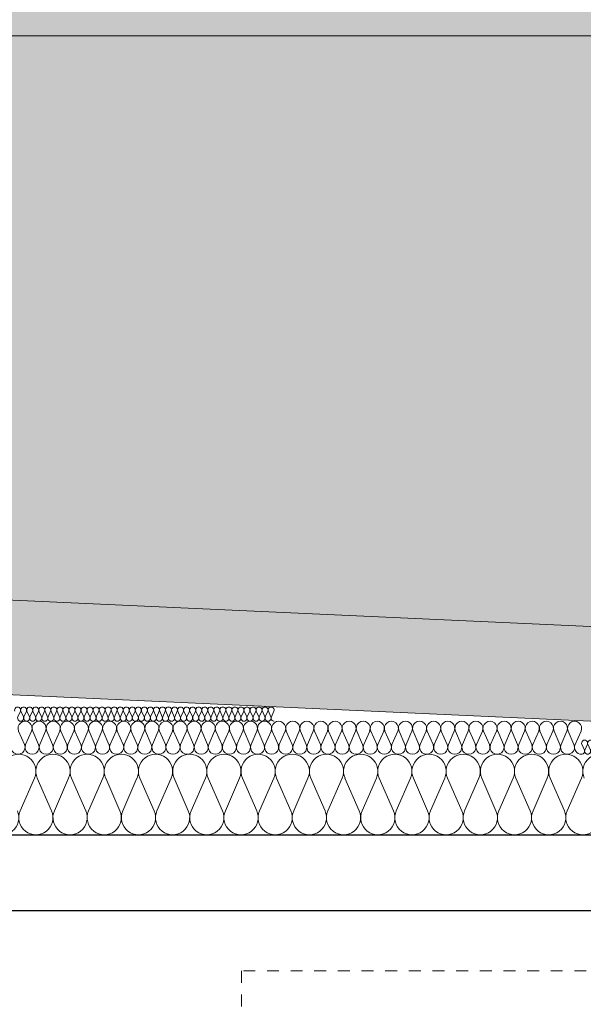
# Model space of a CAD drawing. Extents: x -547885 to -186295, y -25370 to 156194.
# Tile 71 of 256: x -509947 to -508756, y -8328 to -6247. Entities that reach past the tile are written whole.
import ezdxf

# ---------------------------------------------------------------- set-up
doc = ezdxf.new("R2010")
doc.units = 0
doc.header["$MEASUREMENT"] = 0
doc.linetypes.add('Hidden Line', pattern=[50, 25, -25])
for name, color, linetype, lineweight in [('Arch dachowki_Nr_Pióra__21', 7, 'Continuous', 9), ('Arch opisy_Nr_Pióra__21', 7, 'Continuous', 9), ('Arch stropy_Nr_Pióra__1', 7, 'Continuous', 25), ('INWENT DACH_Nr_Pióra__21', 7, 'Continuous', 9), ('INWENT KONST. DREWNIANA_Nr_Pióra__21', 7, 'Continuous', 9), ('INWENT WYMIARY_Nr_Pióra__21', 7, 'Continuous', 9), ('INWENT WYMIARY_Nr_Pióra__5', 7, 'Continuous', 13)]:
    doc.layers.add(name, color=color, linetype=linetype, lineweight=lineweight)
for name, color, linetype in [('Arch opisy', 7, 'Continuous'), ('Inwent Izolacje', 7, 'Continuous'), ('INWENT WYMIARY', 7, 'Continuous')]:
    doc.layers.add(name, color=color, linetype=linetype)
for name, color, linetype, lineweight, true_color in [('arch wypelnienia_Nr_Pióra__119', 7, 'Continuous', 13, 0xd9d1d0), ('arch wypelnienia_Nr_Pióra__2', 7, 'Continuous', 13, 0x7f7f7f), ('Inwent Izolacje_Nr_Pióra__2', 7, 'Continuous', 13, 0x7f7f7f)]:
    doc.layers.add(name, color=color, linetype=linetype, lineweight=lineweight, true_color=true_color)
doc.styles.add('GENERATED_STYLE_2', font='txt')
doc.dimstyles.new('GENERATED_STYLE__11', dxfattribs={"dimtxt": 160.000002, "dimasz": 110.144928, "dimexe": 0.18, "dimexo": 40, "dimgap": 0.09, "dimtad": 1, "dimtih": 1, "dimtoh": 1, "dimdec": 0, "dimzin": 0, "dimdsep": 46, "dimtxsty": 'GENERATED_STYLE_2', "dimblk": 'ARROWHEAD_5', "dimblk1": 'ARROWHEAD_5', "dimblk2": 'ARROWHEAD_5', "dimcen": 0.09, "dimclrd": 7, "dimclre": 7, "dimclrt": 7, "dimazin": 0, "dimtfac": 1, "dimtdec": 4, "dimtmove": 0, "dimatfit": 3, "dimfxl": 0, "dimtolj": 1, "dimtzin": 0, "dimarcsym": 0})

# ---------------------------------------------------------------- blocks, each defined once
blk = doc.blocks.new('Izolacja cieplna 14_254', base_point=(-507889.6, -7969.6))
at = {"layer": 'Inwent Izolacje_Nr_Pióra__2', "linetype": 'Continuous'}
for p, q in [((-509916.3, -7850.2), (-509946.4, -7918.9)), ((-509880.2, -7918.9), (-509910.2, -7850.2)), ((-509844, -7850.2), (-509874.1, -7918.9)), ((-509807.9, -7918.9), (-509838, -7850.2)), ((-509771.8, -7850.2), (-509801.8, -7918.9)), ((-509735.6, -7918.9), (-509765.7, -7850.2)), ((-509699.5, -7850.2), (-509729.5, -7918.9)), ((-509663.3, -7918.9), (-509693.4, -7850.2)), ((-509627.2, -7850.2), (-509657.3, -7918.9)), ((-509591.1, -7918.9), (-509621.1, -7850.2)), ((-509554.9, -7850.2), (-509585, -7918.9)), ((-509518.8, -7918.9), (-509548.9, -7850.2)), ((-509482.6, -7850.2), (-509512.7, -7918.9)), ((-509446.5, -7918.9), (-509476.6, -7850.2)), ((-509410.4, -7850.2), (-509440.4, -7918.9)), ((-509374.2, -7918.9), (-509404.3, -7850.2)), ((-509338.1, -7850.2), (-509368.2, -7918.9)), ((-509302, -7918.9), (-509332, -7850.2)), ((-509265.8, -7850.2), (-509295.9, -7918.9)), ((-509229.7, -7918.9), (-509259.8, -7850.2)), ((-509193.5, -7850.2), (-509223.6, -7918.9)), ((-509157.4, -7918.9), (-509187.5, -7850.2)), ((-509121.3, -7850.2), (-509151.3, -7918.9)), ((-509085.1, -7918.9), (-509115.2, -7850.2)), ((-509049, -7850.2), (-509079.1, -7918.9)), ((-509012.9, -7918.9), (-509042.9, -7850.2)), ((-508976.7, -7850.2), (-509006.8, -7918.9)), ((-508940.6, -7918.9), (-508970.6, -7850.2)), ((-508904.4, -7850.2), (-508934.5, -7918.9)), ((-508868.3, -7918.9), (-508898.4, -7850.2)), ((-508832.2, -7850.2), (-508862.2, -7918.9)), ((-508796, -7918.9), (-508826.1, -7850.2)), ((-508759.9, -7850.2), (-508790, -7918.9))]:
    blk.add_line(p, q, dxfattribs=at)
for centre, start_param, end_param in [((-509949.4, -7835.7), 1.158003, 5.125183), ((-509877.1, -7835.7), 1.158003, 5.125183), ((-509804.9, -7835.7), 1.158003, 5.125183), ((-509732.6, -7835.7), 1.158003, 5.125183), ((-509660.3, -7835.7), 1.158003, 5.125183), ((-509588, -7835.7), 1.158003, 5.125183), ((-509515.8, -7835.7), 1.158003, 5.125183), ((-509443.5, -7835.7), 1.158003, 5.125183), ((-509371.2, -7835.7), 1.158003, 5.125183), ((-509298.9, -7835.7), 1.158003, 5.125183), ((-509226.6, -7835.7), 1.158003, 5.125183), ((-509154.4, -7835.7), 1.158003, 5.125183), ((-509082.1, -7835.7), 1.158003, 5.125183), ((-509009.8, -7835.7), 1.158003, 5.125183), ((-508937.5, -7835.7), 1.158003, 5.125183), ((-508865.3, -7835.7), 1.158003, 5.125183), ((-508793, -7835.7), 1.158003, 5.125183), ((-508720.7, -7835.7), 1.158003, 5.125183), ((-509985.5, -7933.4), 4.299595, 8.266774), ((-509913.3, -7933.4), 4.299595, 8.266774), ((-509841, -7933.4), 4.299595, 8.266774), ((-509768.7, -7933.4), 4.299595, 8.266774), ((-509696.4, -7933.4), 4.299595, 8.266774), ((-509624.2, -7933.4), 4.299595, 8.266774), ((-509551.9, -7933.4), 4.299595, 8.266774), ((-509479.6, -7933.4), 4.299595, 8.266774), ((-509407.3, -7933.4), 4.299595, 8.266774), ((-509335.1, -7933.4), 4.299595, 8.266774), ((-509262.8, -7933.4), 4.299595, 8.266774), ((-509190.5, -7933.4), 4.299595, 8.266774), ((-509118.2, -7933.4), 4.299595, 8.266774), ((-509046, -7933.4), 4.299595, 8.266774), ((-508973.7, -7933.4), 4.299595, 8.266774), ((-508901.4, -7933.4), 4.299595, 8.266774), ((-508829.1, -7933.4), 4.299595, 8.266774), ((-508756.9, -7933.4), 4.299595, 8.266774)]:
    blk.add_ellipse(centre, major_axis=(0, -36.2), ratio=0.999515, start_param=start_param, end_param=end_param, dxfattribs=at)
blk = doc.blocks.new('Izolacja cieplna 14_255', base_point=(-508759.6, -7799.6))
at = {"layer": 'Inwent Izolacje_Nr_Pióra__2', "linetype": 'Continuous'}
for p, q in [((-509937.4, -7778.7), (-509949.8, -7750.4)), ((-509922.5, -7750.4), (-509934.9, -7778.7)), ((-509907.6, -7778.7), (-509920, -7750.4)), ((-509892.7, -7750.4), (-509905.1, -7778.7)), ((-509877.8, -7778.7), (-509890.2, -7750.4)), ((-509862.9, -7750.4), (-509875.3, -7778.7)), ((-509848, -7778.7), (-509860.4, -7750.4)), ((-509833.1, -7750.4), (-509845.5, -7778.7)), ((-509818.3, -7778.7), (-509830.6, -7750.4)), ((-509803.4, -7750.4), (-509815.7, -7778.7)), ((-509788.5, -7778.7), (-509800.9, -7750.4)), ((-509773.6, -7750.4), (-509786, -7778.7)), ((-509758.7, -7778.7), (-509771.1, -7750.4)), ((-509743.8, -7750.4), (-509756.2, -7778.7)), ((-509728.9, -7778.7), (-509741.3, -7750.4)), ((-509714, -7750.4), (-509726.4, -7778.7)), ((-509699.1, -7778.7), (-509711.5, -7750.4)), ((-509684.2, -7750.4), (-509696.6, -7778.7)), ((-509669.3, -7778.7), (-509681.7, -7750.4)), ((-509654.4, -7750.4), (-509666.8, -7778.7)), ((-509639.5, -7778.7), (-509651.9, -7750.4)), ((-509624.6, -7750.4), (-509637, -7778.7)), ((-509609.7, -7778.7), (-509622.1, -7750.4)), ((-509594.8, -7750.4), (-509607.2, -7778.7)), ((-509580, -7778.7), (-509592.3, -7750.4)), ((-509565.1, -7750.4), (-509577.5, -7778.7)), ((-509550.2, -7778.7), (-509562.6, -7750.4)), ((-509535.3, -7750.4), (-509547.7, -7778.7)), ((-509520.4, -7778.7), (-509532.8, -7750.4)), ((-509505.5, -7750.4), (-509517.9, -7778.7)), ((-509490.6, -7778.7), (-509503, -7750.4)), ((-509475.7, -7750.4), (-509488.1, -7778.7)), ((-509460.8, -7778.7), (-509473.2, -7750.4)), ((-509445.9, -7750.4), (-509458.3, -7778.7)), ((-509431, -7778.7), (-509443.4, -7750.4)), ((-509416.1, -7750.4), (-509428.5, -7778.7)), ((-509401.2, -7778.7), (-509413.6, -7750.4)), ((-509386.3, -7750.4), (-509398.7, -7778.7)), ((-509371.4, -7778.7), (-509383.8, -7750.4)), ((-509356.5, -7750.4), (-509368.9, -7778.7)), ((-509341.7, -7778.7), (-509354, -7750.4)), ((-509326.8, -7750.4), (-509339.2, -7778.7)), ((-509311.9, -7778.7), (-509324.3, -7750.4)), ((-509297, -7750.4), (-509309.4, -7778.7)), ((-509282.1, -7778.7), (-509294.5, -7750.4)), ((-509267.2, -7750.4), (-509279.6, -7778.7)), ((-509252.3, -7778.7), (-509264.7, -7750.4)), ((-509237.4, -7750.4), (-509249.8, -7778.7)), ((-509222.5, -7778.7), (-509234.9, -7750.4)), ((-509207.6, -7750.4), (-509220, -7778.7)), ((-509192.7, -7778.7), (-509205.1, -7750.4)), ((-509177.8, -7750.4), (-509190.2, -7778.7)), ((-509162.9, -7778.7), (-509175.3, -7750.4)), ((-509148, -7750.4), (-509160.4, -7778.7)), ((-509133.1, -7778.7), (-509145.5, -7750.4)), ((-509118.3, -7750.4), (-509130.6, -7778.7)), ((-509103.4, -7778.7), (-509115.7, -7750.4)), ((-509088.5, -7750.4), (-509100.9, -7778.7)), ((-509073.6, -7778.7), (-509086, -7750.4)), ((-509058.7, -7750.4), (-509071.1, -7778.7)), ((-509043.8, -7778.7), (-509056.2, -7750.4)), ((-509028.9, -7750.4), (-509041.3, -7778.7)), ((-509014, -7778.7), (-509026.4, -7750.4)), ((-508999.1, -7750.4), (-509011.5, -7778.7)), ((-508984.2, -7778.7), (-508996.6, -7750.4)), ((-508969.3, -7750.4), (-508981.7, -7778.7)), ((-508954.4, -7778.7), (-508966.8, -7750.4)), ((-508939.5, -7750.4), (-508951.9, -7778.7)), ((-508924.6, -7778.7), (-508937, -7750.4)), ((-508909.7, -7750.4), (-508922.1, -7778.7)), ((-508894.8, -7778.7), (-508907.2, -7750.4)), ((-508880, -7750.4), (-508892.3, -7778.7)), ((-508865.1, -7778.7), (-508877.5, -7750.4)), ((-508850.2, -7750.4), (-508862.6, -7778.7)), ((-508835.3, -7778.7), (-508847.7, -7750.4)), ((-508820.4, -7750.4), (-508832.8, -7778.7)), ((-508805.5, -7778.7), (-508817.9, -7750.4)), ((-508790.6, -7750.4), (-508803, -7778.7)), ((-508775.7, -7778.7), (-508788.1, -7750.4)), ((-508760.8, -7750.4), (-508773.2, -7778.7))]:
    blk.add_line(p, q, dxfattribs=at)
for centre, start_param, end_param in [((-509936.1, -7744.5), 2.728799, 6.695979), ((-509906.4, -7744.5), 2.728799, 6.695979), ((-509876.6, -7744.5), 2.728799, 6.695979), ((-509846.8, -7744.5), 2.728799, 6.695979), ((-509817, -7744.5), 2.728799, 6.695979), ((-509787.2, -7744.5), 2.728799, 6.695979), ((-509757.4, -7744.5), 2.728799, 6.695979), ((-509727.6, -7744.5), 2.728799, 6.695979), ((-509697.9, -7744.5), 2.728799, 6.695979), ((-509668.1, -7744.5), 2.728799, 6.695979), ((-509638.3, -7744.5), 2.728799, 6.695979), ((-509608.5, -7744.5), 2.728799, 6.695979), ((-509578.7, -7744.5), 2.728799, 6.695979), ((-509548.9, -7744.5), 2.728799, 6.695979), ((-509519.1, -7744.5), 2.728799, 6.695979), ((-509489.3, -7744.5), 2.728799, 6.695979), ((-509459.6, -7744.5), 2.728799, 6.695979), ((-509429.8, -7744.5), 2.728799, 6.695979), ((-509400, -7744.5), 2.728799, 6.695979), ((-509370.2, -7744.5), 2.728799, 6.695979), ((-509340.4, -7744.5), 2.728799, 6.695979), ((-509310.6, -7744.5), 2.728799, 6.695979), ((-509280.8, -7744.5), 2.728799, 6.695979), ((-509251, -7744.5), 2.728799, 6.695979), ((-509221.3, -7744.5), 2.728799, 6.695979), ((-509191.5, -7744.5), 2.728799, 6.695979), ((-509161.7, -7744.5), 2.728799, 6.695979), ((-509131.9, -7744.5), 2.728799, 6.695979), ((-509102.1, -7744.5), 2.728799, 6.695979), ((-509072.3, -7744.5), 2.728799, 6.695979), ((-509042.5, -7744.5), 2.728799, 6.695979), ((-509012.7, -7744.5), 2.728799, 6.695979), ((-508983, -7744.5), 2.728799, 6.695979), ((-508953.2, -7744.5), 2.728799, 6.695979), ((-508923.4, -7744.5), 2.728799, 6.695979), ((-508893.6, -7744.5), 2.728799, 6.695979), ((-508863.8, -7744.5), 2.728799, 6.695979), ((-508834, -7744.5), 2.728799, 6.695979), ((-508804.2, -7744.5), 2.728799, 6.695979), ((-508774.4, -7744.5), 2.728799, 6.695979), ((-509951, -7784.7), 5.870392, 9.837571), ((-509921.3, -7784.7), 5.870392, 9.837571), ((-509891.5, -7784.7), 5.870392, 9.837571), ((-509861.7, -7784.7), 5.870392, 9.837571), ((-509831.9, -7784.7), 5.870392, 9.837571), ((-509802.1, -7784.7), 5.870392, 9.837571), ((-509772.3, -7784.7), 5.870392, 9.837571), ((-509742.5, -7784.7), 5.870392, 9.837571), ((-509712.7, -7784.7), 5.870392, 9.837571), ((-509683, -7784.7), 5.870392, 9.837571), ((-509653.2, -7784.7), 5.870392, 9.837571), ((-509623.4, -7784.7), 5.870392, 9.837571), ((-509593.6, -7784.7), 5.870392, 9.837571), ((-509563.8, -7784.7), 5.870392, 9.837571), ((-509534, -7784.7), 5.870392, 9.837571), ((-509504.2, -7784.7), 5.870392, 9.837571), ((-509474.4, -7784.7), 5.870392, 9.837571), ((-509444.7, -7784.7), 5.870392, 9.837571), ((-509414.9, -7784.7), 5.870392, 9.837571), ((-509385.1, -7784.7), 5.870392, 9.837571), ((-509355.3, -7784.7), 5.870392, 9.837571), ((-509325.5, -7784.7), 5.870392, 9.837571), ((-509295.7, -7784.7), 5.870392, 9.837571), ((-509265.9, -7784.7), 5.870392, 9.837571), ((-509236.1, -7784.7), 5.870392, 9.837571), ((-509206.4, -7784.7), 5.870392, 9.837571), ((-509176.6, -7784.7), 5.870392, 9.837571), ((-509146.8, -7784.7), 5.870392, 9.837571), ((-509117, -7784.7), 5.870392, 9.837571), ((-509087.2, -7784.7), 5.870392, 9.837571), ((-509057.4, -7784.7), 5.870392, 9.837571), ((-509027.6, -7784.7), 5.870392, 9.837571), ((-508997.9, -7784.7), 5.870392, 9.837571), ((-508968.1, -7784.7), 5.870392, 9.837571), ((-508938.3, -7784.7), 5.870392, 9.837571), ((-508908.5, -7784.7), 5.870392, 9.837571), ((-508878.7, -7784.7), 5.870392, 9.837571), ((-508848.9, -7784.7), 5.870392, 9.837571), ((-508819.1, -7784.7), 5.870392, 9.837571), ((-508789.3, -7784.7), 5.870392, 9.837571), ((-508759.6, -7784.7), 5.870392, 7.853982)]:
    blk.add_ellipse(centre, major_axis=(-14.9, 0), ratio=0.999587, start_param=start_param, end_param=end_param, dxfattribs=at)
blk = doc.blocks.new('Izolacja cieplna 14_256', base_point=(-509409.6, -7729.6))
at = {"layer": 'Inwent Izolacje_Nr_Pióra__2', "linetype": 'Continuous'}
for p, q in [((-509946, -7708.5), (-509951.3, -7720.6)), ((-509939.6, -7720.6), (-509945, -7708.5)), ((-509933.3, -7708.5), (-509938.6, -7720.6)), ((-509926.9, -7720.6), (-509932.2, -7708.5)), ((-509920.5, -7708.5), (-509925.8, -7720.6)), ((-509914.1, -7720.6), (-509919.4, -7708.5)), ((-509907.7, -7708.5), (-509913.1, -7720.6)), ((-509901.4, -7720.6), (-509906.7, -7708.5)), ((-509895, -7708.5), (-509900.3, -7720.6)), ((-509888.6, -7720.6), (-509893.9, -7708.5)), ((-509882.2, -7708.5), (-509887.5, -7720.6)), ((-509875.8, -7720.6), (-509881.2, -7708.5)), ((-509869.5, -7708.5), (-509874.8, -7720.6)), ((-509863.1, -7720.6), (-509868.4, -7708.5)), ((-509856.7, -7708.5), (-509862, -7720.6)), ((-509850.3, -7720.6), (-509855.6, -7708.5)), ((-509843.9, -7708.5), (-509849.3, -7720.6)), ((-509837.6, -7720.6), (-509842.9, -7708.5)), ((-509831.2, -7708.5), (-509836.5, -7720.6)), ((-509824.8, -7720.6), (-509830.1, -7708.5)), ((-509818.4, -7708.5), (-509823.7, -7720.6)), ((-509812, -7720.6), (-509817.4, -7708.5)), ((-509805.7, -7708.5), (-509811, -7720.6)), ((-509799.3, -7720.6), (-509804.6, -7708.5)), ((-509792.9, -7708.5), (-509798.2, -7720.6)), ((-509786.5, -7720.6), (-509791.8, -7708.5)), ((-509780.1, -7708.5), (-509785.5, -7720.6)), ((-509773.8, -7720.6), (-509779.1, -7708.5)), ((-509767.4, -7708.5), (-509772.7, -7720.6)), ((-509761, -7720.6), (-509766.3, -7708.5)), ((-509754.6, -7708.5), (-509759.9, -7720.6)), ((-509748.2, -7720.6), (-509753.5, -7708.5)), ((-509741.9, -7708.5), (-509747.2, -7720.6)), ((-509735.5, -7720.6), (-509740.8, -7708.5)), ((-509729.1, -7708.5), (-509734.4, -7720.6)), ((-509722.7, -7720.6), (-509728, -7708.5)), ((-509716.3, -7708.5), (-509721.6, -7720.6)), ((-509710, -7720.6), (-509715.3, -7708.5)), ((-509703.6, -7708.5), (-509708.9, -7720.6)), ((-509697.2, -7720.6), (-509702.5, -7708.5)), ((-509690.8, -7708.5), (-509696.1, -7720.6)), ((-509684.4, -7720.6), (-509689.7, -7708.5)), ((-509678.1, -7708.5), (-509683.4, -7720.6)), ((-509671.7, -7720.6), (-509677, -7708.5)), ((-509665.3, -7708.5), (-509670.6, -7720.6)), ((-509658.9, -7720.6), (-509664.2, -7708.5)), ((-509652.5, -7708.5), (-509657.8, -7720.6)), ((-509646.2, -7720.6), (-509651.5, -7708.5)), ((-509639.8, -7708.5), (-509645.1, -7720.6)), ((-509633.4, -7720.6), (-509638.7, -7708.5)), ((-509627, -7708.5), (-509632.3, -7720.6)), ((-509620.6, -7720.6), (-509625.9, -7708.5)), ((-509614.3, -7708.5), (-509619.6, -7720.6)), ((-509607.9, -7720.6), (-509613.2, -7708.5)), ((-509601.5, -7708.5), (-509606.8, -7720.6)), ((-509595.1, -7720.6), (-509600.4, -7708.5)), ((-509588.7, -7708.5), (-509594, -7720.6)), ((-509582.4, -7720.6), (-509587.7, -7708.5)), ((-509576, -7708.5), (-509581.3, -7720.6)), ((-509569.6, -7720.6), (-509574.9, -7708.5)), ((-509563.2, -7708.5), (-509568.5, -7720.6)), ((-509556.8, -7720.6), (-509562.1, -7708.5)), ((-509550.5, -7708.5), (-509555.8, -7720.6)), ((-509544.1, -7720.6), (-509549.4, -7708.5)), ((-509537.7, -7708.5), (-509543, -7720.6)), ((-509531.3, -7720.6), (-509536.6, -7708.5)), ((-509524.9, -7708.5), (-509530.2, -7720.6)), ((-509518.6, -7720.6), (-509523.9, -7708.5)), ((-509512.2, -7708.5), (-509517.5, -7720.6)), ((-509505.8, -7720.6), (-509511.1, -7708.5)), ((-509499.4, -7708.5), (-509504.7, -7720.6)), ((-509493, -7720.6), (-509498.3, -7708.5)), ((-509486.7, -7708.5), (-509492, -7720.6)), ((-509480.3, -7720.6), (-509485.6, -7708.5)), ((-509473.9, -7708.5), (-509479.2, -7720.6)), ((-509467.5, -7720.6), (-509472.8, -7708.5)), ((-509461.1, -7708.5), (-509466.4, -7720.6)), ((-509454.8, -7720.6), (-509460.1, -7708.5)), ((-509448.4, -7708.5), (-509453.7, -7720.6)), ((-509442, -7720.6), (-509447.3, -7708.5)), ((-509435.6, -7708.5), (-509440.9, -7720.6)), ((-509429.2, -7720.6), (-509434.5, -7708.5)), ((-509422.9, -7708.5), (-509428.2, -7720.6)), ((-509416.5, -7720.6), (-509421.8, -7708.5)), ((-509410.1, -7708.5), (-509415.4, -7720.6))]:
    blk.add_line(p, q, dxfattribs=at)
for centre, start_param, end_param in [((-509951.9, -7706), 1.158003, 5.125183), ((-509939.1, -7706), 1.158003, 5.125183), ((-509926.4, -7706), 1.158003, 5.125183), ((-509913.6, -7706), 1.158003, 5.125183), ((-509900.8, -7706), 1.158003, 5.125183), ((-509888.1, -7706), 1.158003, 5.125183), ((-509875.3, -7706), 1.158003, 5.125183), ((-509862.5, -7706), 1.158003, 5.125183), ((-509849.8, -7706), 1.158003, 5.125183), ((-509837, -7706), 1.158003, 5.125183), ((-509824.3, -7706), 1.158003, 5.125183), ((-509811.5, -7706), 1.158003, 5.125183), ((-509798.7, -7706), 1.158003, 5.125183), ((-509786, -7706), 1.158003, 5.125183), ((-509773.2, -7706), 1.158003, 5.125183), ((-509760.5, -7706), 1.158003, 5.125183), ((-509747.7, -7706), 1.158003, 5.125183), ((-509734.9, -7706), 1.158003, 5.125183), ((-509722.2, -7706), 1.158003, 5.125183), ((-509709.4, -7706), 1.158003, 5.125183), ((-509696.7, -7706), 1.158003, 5.125183), ((-509683.9, -7706), 1.158003, 5.125183), ((-509671.1, -7706), 1.158003, 5.125183), ((-509658.4, -7706), 1.158003, 5.125183), ((-509645.6, -7706), 1.158003, 5.125183), ((-509632.9, -7706), 1.158003, 5.125183), ((-509620.1, -7706), 1.158003, 5.125183), ((-509607.3, -7706), 1.158003, 5.125183), ((-509594.6, -7706), 1.158003, 5.125183), ((-509581.8, -7706), 1.158003, 5.125183), ((-509569.1, -7706), 1.158003, 5.125183), ((-509556.3, -7706), 1.158003, 5.125183), ((-509543.5, -7706), 1.158003, 5.125183), ((-509530.8, -7706), 1.158003, 5.125183), ((-509518, -7706), 1.158003, 5.125183), ((-509505.3, -7706), 1.158003, 5.125183), ((-509492.5, -7706), 1.158003, 5.125183), ((-509479.7, -7706), 1.158003, 5.125183), ((-509467, -7706), 1.158003, 5.125183), ((-509454.2, -7706), 1.158003, 5.125183), ((-509441.5, -7706), 1.158003, 5.125183), ((-509428.7, -7706), 1.158003, 5.125183), ((-509415.9, -7706), 1.158003, 5.125183), ((-509945.5, -7723.2), 4.299595, 8.266774), ((-509932.7, -7723.2), 4.299595, 8.266774), ((-509920, -7723.2), 4.299595, 8.266774), ((-509907.2, -7723.2), 4.299595, 8.266774), ((-509894.4, -7723.2), 4.299595, 8.266774), ((-509881.7, -7723.2), 4.299595, 8.266774), ((-509868.9, -7723.2), 4.299595, 8.266774), ((-509856.2, -7723.2), 4.299595, 8.266774), ((-509843.4, -7723.2), 4.299595, 8.266774), ((-509830.6, -7723.2), 4.299595, 8.266774), ((-509817.9, -7723.2), 4.299595, 8.266774), ((-509805.1, -7723.2), 4.299595, 8.266774), ((-509792.4, -7723.2), 4.299595, 8.266774), ((-509779.6, -7723.2), 4.299595, 8.266774), ((-509766.8, -7723.2), 4.299595, 8.266774), ((-509754.1, -7723.2), 4.299595, 8.266774), ((-509741.3, -7723.2), 4.299595, 8.266774), ((-509728.6, -7723.2), 4.299595, 8.266774), ((-509715.8, -7723.2), 4.299595, 8.266774), ((-509703, -7723.2), 4.299595, 8.266774), ((-509690.3, -7723.2), 4.299595, 8.266774), ((-509677.5, -7723.2), 4.299595, 8.266774), ((-509664.8, -7723.2), 4.299595, 8.266774), ((-509652, -7723.2), 4.299595, 8.266774), ((-509639.2, -7723.2), 4.299595, 8.266774), ((-509626.5, -7723.2), 4.299595, 8.266774), ((-509613.7, -7723.2), 4.299595, 8.266774), ((-509601, -7723.2), 4.299595, 8.266774), ((-509588.2, -7723.2), 4.299595, 8.266774), ((-509575.4, -7723.2), 4.299595, 8.266774), ((-509562.7, -7723.2), 4.299595, 8.266774), ((-509549.9, -7723.2), 4.299595, 8.266774), ((-509537.2, -7723.2), 4.299595, 8.266774), ((-509524.4, -7723.2), 4.299595, 8.266774), ((-509511.6, -7723.2), 4.299595, 8.266774), ((-509498.9, -7723.2), 4.299595, 8.266774), ((-509486.1, -7723.2), 4.299595, 8.266774), ((-509473.4, -7723.2), 4.299595, 8.266774), ((-509460.6, -7723.2), 4.299595, 8.266774), ((-509447.8, -7723.2), 4.299595, 8.266774), ((-509435.1, -7723.2), 4.299595, 8.266774), ((-509422.3, -7723.2), 4.299595, 8.266774), ((-509409.6, -7723.2), 4.299596, 6.283185)]:
    blk.add_ellipse(centre, major_axis=(0, -6.38), ratio=0.999979, start_param=start_param, end_param=end_param, dxfattribs=at)
blk = doc.blocks.new('Izolacja cieplna 14_264', base_point=(-507889.6, -7799.6))
at = {"layer": 'Inwent Izolacje_Nr_Pióra__2', "linetype": 'Continuous'}
for p, q in [((-508753.7, -7790.6), (-508759, -7778.5)), ((-508747.3, -7778.5), (-508752.6, -7790.6)), ((-508740.9, -7790.6), (-508746.2, -7778.5)), ((-508734.5, -7778.5), (-508739.8, -7790.6)), ((-508728.1, -7790.6), (-508733.4, -7778.5)), ((-508721.7, -7778.5), (-508727, -7790.6)), ((-508715.3, -7790.6), (-508720.6, -7778.5)), ((-508708.9, -7778.5), (-508714.2, -7790.6)), ((-508702.5, -7790.6), (-508707.8, -7778.5)), ((-508696.1, -7778.5), (-508701.4, -7790.6)), ((-508689.7, -7790.6), (-508695, -7778.5)), ((-508683.3, -7778.5), (-508688.6, -7790.6)), ((-508676.9, -7790.6), (-508682.3, -7778.5)), ((-508670.5, -7778.5), (-508675.9, -7790.6)), ((-508664.1, -7790.6), (-508669.5, -7778.5)), ((-508657.7, -7778.5), (-508663.1, -7790.6)), ((-508651.3, -7790.6), (-508656.7, -7778.5)), ((-508644.9, -7778.5), (-508650.3, -7790.6)), ((-508638.5, -7790.6), (-508643.9, -7778.5)), ((-508632.1, -7778.5), (-508637.5, -7790.6)), ((-508625.8, -7790.6), (-508631.1, -7778.5)), ((-508619.4, -7778.5), (-508624.7, -7790.6)), ((-508613, -7790.6), (-508618.3, -7778.5)), ((-508606.6, -7778.5), (-508611.9, -7790.6)), ((-508600.2, -7790.6), (-508605.5, -7778.5)), ((-508593.8, -7778.5), (-508599.1, -7790.6)), ((-508587.4, -7790.6), (-508592.7, -7778.5)), ((-508581, -7778.5), (-508586.3, -7790.6)), ((-508574.6, -7790.6), (-508579.9, -7778.5)), ((-508568.2, -7778.5), (-508573.5, -7790.6)), ((-508561.8, -7790.6), (-508567.1, -7778.5)), ((-508555.4, -7778.5), (-508560.7, -7790.6)), ((-508549, -7790.6), (-508554.3, -7778.5)), ((-508542.6, -7778.5), (-508547.9, -7790.6)), ((-508536.2, -7790.6), (-508541.5, -7778.5)), ((-508529.8, -7778.5), (-508535.1, -7790.6)), ((-508523.4, -7790.6), (-508528.7, -7778.5)), ((-508517, -7778.5), (-508522.3, -7790.6)), ((-508510.6, -7790.6), (-508515.9, -7778.5)), ((-508504.2, -7778.5), (-508509.5, -7790.6)), ((-508497.8, -7790.6), (-508503.1, -7778.5)), ((-508491.4, -7778.5), (-508496.7, -7790.6)), ((-508485, -7790.6), (-508490.3, -7778.5)), ((-508478.6, -7778.5), (-508483.9, -7790.6)), ((-508472.2, -7790.6), (-508477.5, -7778.5)), ((-508465.8, -7778.5), (-508471.1, -7790.6)), ((-508459.4, -7790.6), (-508464.8, -7778.5)), ((-508453, -7778.5), (-508458.4, -7790.6)), ((-508446.6, -7790.6), (-508452, -7778.5)), ((-508440.2, -7778.5), (-508445.6, -7790.6)), ((-508433.8, -7790.6), (-508439.2, -7778.5)), ((-508427.4, -7778.5), (-508432.8, -7790.6)), ((-508421, -7790.6), (-508426.4, -7778.5)), ((-508414.6, -7778.5), (-508420, -7790.6)), ((-508408.3, -7790.6), (-508413.6, -7778.5)), ((-508401.9, -7778.5), (-508407.2, -7790.6)), ((-508395.5, -7790.6), (-508400.8, -7778.5)), ((-508389.1, -7778.5), (-508394.4, -7790.6)), ((-508382.7, -7790.6), (-508388, -7778.5)), ((-508376.3, -7778.5), (-508381.6, -7790.6)), ((-508369.9, -7790.6), (-508375.2, -7778.5)), ((-508363.5, -7778.5), (-508368.8, -7790.6)), ((-508357.1, -7790.6), (-508362.4, -7778.5)), ((-508350.7, -7778.5), (-508356, -7790.6)), ((-508344.3, -7790.6), (-508349.6, -7778.5)), ((-508337.9, -7778.5), (-508343.2, -7790.6)), ((-508331.5, -7790.6), (-508336.8, -7778.5)), ((-508325.1, -7778.5), (-508330.4, -7790.6)), ((-508318.7, -7790.6), (-508324, -7778.5)), ((-508312.3, -7778.5), (-508317.6, -7790.6)), ((-508305.9, -7790.6), (-508311.2, -7778.5)), ((-508299.5, -7778.5), (-508304.8, -7790.6)), ((-508293.1, -7790.6), (-508298.4, -7778.5)), ((-508286.7, -7778.5), (-508292, -7790.6)), ((-508280.3, -7790.6), (-508285.6, -7778.5)), ((-508273.9, -7778.5), (-508279.2, -7790.6)), ((-508267.5, -7790.6), (-508272.8, -7778.5)), ((-508261.1, -7778.5), (-508266.4, -7790.6)), ((-508254.7, -7790.6), (-508260, -7778.5)), ((-508248.3, -7778.5), (-508253.6, -7790.6)), ((-508241.9, -7790.6), (-508247.3, -7778.5)), ((-508235.5, -7778.5), (-508240.9, -7790.6)), ((-508229.1, -7790.6), (-508234.5, -7778.5)), ((-508222.7, -7778.5), (-508228.1, -7790.6)), ((-508216.3, -7790.6), (-508221.7, -7778.5)), ((-508209.9, -7778.5), (-508215.3, -7790.6)), ((-508203.5, -7790.6), (-508208.9, -7778.5)), ((-508197.1, -7778.5), (-508202.5, -7790.6)), ((-508190.8, -7790.6), (-508196.1, -7778.5)), ((-508184.4, -7778.5), (-508189.7, -7790.6)), ((-508178, -7790.6), (-508183.3, -7778.5)), ((-508171.6, -7778.5), (-508176.9, -7790.6)), ((-508165.2, -7790.6), (-508170.5, -7778.5)), ((-508158.8, -7778.5), (-508164.1, -7790.6)), ((-508152.4, -7790.6), (-508157.7, -7778.5)), ((-508146, -7778.5), (-508151.3, -7790.6)), ((-508139.6, -7790.6), (-508144.9, -7778.5)), ((-508133.2, -7778.5), (-508138.5, -7790.6)), ((-508126.8, -7790.6), (-508132.1, -7778.5)), ((-508120.4, -7778.5), (-508125.7, -7790.6)), ((-508114, -7790.6), (-508119.3, -7778.5)), ((-508107.6, -7778.5), (-508112.9, -7790.6)), ((-508101.2, -7790.6), (-508106.5, -7778.5)), ((-508094.8, -7778.5), (-508100.1, -7790.6)), ((-508088.4, -7790.6), (-508093.7, -7778.5)), ((-508082, -7778.5), (-508087.3, -7790.6)), ((-508075.6, -7790.6), (-508080.9, -7778.5)), ((-508069.2, -7778.5), (-508074.5, -7790.6)), ((-508062.8, -7790.6), (-508068.1, -7778.5)), ((-508056.4, -7778.5), (-508061.7, -7790.6)), ((-508050, -7790.6), (-508055.3, -7778.5)), ((-508043.6, -7778.5), (-508048.9, -7790.6)), ((-508037.2, -7790.6), (-508042.5, -7778.5)), ((-508030.8, -7778.5), (-508036.1, -7790.6)), ((-508024.4, -7790.6), (-508029.8, -7778.5)), ((-508018, -7778.5), (-508023.4, -7790.6)), ((-508011.6, -7790.6), (-508017, -7778.5)), ((-508005.2, -7778.5), (-508010.6, -7790.6)), ((-507998.8, -7790.6), (-508004.2, -7778.5)), ((-507992.4, -7778.5), (-507997.8, -7790.6)), ((-507986, -7790.6), (-507991.4, -7778.5)), ((-507979.6, -7778.5), (-507985, -7790.6)), ((-507973.3, -7790.6), (-507978.6, -7778.5)), ((-507966.9, -7778.5), (-507972.2, -7790.6)), ((-507960.5, -7790.6), (-507965.8, -7778.5)), ((-507954.1, -7778.5), (-507959.4, -7790.6)), ((-507947.7, -7790.6), (-507953, -7778.5)), ((-507941.3, -7778.5), (-507946.6, -7790.6)), ((-507934.9, -7790.6), (-507940.2, -7778.5)), ((-507928.5, -7778.5), (-507933.8, -7790.6)), ((-507922.1, -7790.6), (-507927.4, -7778.5)), ((-507915.7, -7778.5), (-507921, -7790.6)), ((-507909.3, -7790.6), (-507914.6, -7778.5)), ((-507902.9, -7778.5), (-507908.2, -7790.6)), ((-507896.5, -7790.6), (-507901.8, -7778.5)), ((-507890.1, -7778.5), (-507895.4, -7790.6))]:
    blk.add_line(p, q, dxfattribs=at)
for centre, start_param, end_param in [((-508753.2, -7776), 2.728799, 6.695979), ((-508740.4, -7776), 2.728799, 6.695979), ((-508727.6, -7776), 2.728799, 6.695979), ((-508714.8, -7776), 2.728799, 6.695979), ((-508702, -7776), 2.728799, 6.695979), ((-508689.2, -7776), 2.728799, 6.695979), ((-508676.4, -7776), 2.728799, 6.695979), ((-508663.6, -7776), 2.728799, 6.695979), ((-508650.8, -7776), 2.728799, 6.695979), ((-508638, -7776), 2.728799, 6.695979), ((-508625.2, -7776), 2.728799, 6.695979), ((-508612.4, -7776), 2.728799, 6.695979), ((-508599.6, -7776), 2.728799, 6.695979), ((-508586.8, -7776), 2.728799, 6.695979), ((-508574, -7776), 2.728799, 6.695979), ((-508561.2, -7776), 2.728799, 6.695979), ((-508548.5, -7776), 2.728799, 6.695979), ((-508535.7, -7776), 2.728799, 6.695979), ((-508522.9, -7776), 2.728799, 6.695979), ((-508510.1, -7776), 2.728799, 6.695979), ((-508497.3, -7776), 2.728799, 6.695979), ((-508484.5, -7776), 2.728799, 6.695979), ((-508471.7, -7776), 2.728799, 6.695979), ((-508458.9, -7776), 2.728799, 6.695979), ((-508446.1, -7776), 2.728799, 6.695979), ((-508433.3, -7776), 2.728799, 6.695979), ((-508420.5, -7776), 2.728799, 6.695979), ((-508407.7, -7776), 2.728799, 6.695979), ((-508394.9, -7776), 2.728799, 6.695979), ((-508382.1, -7776), 2.728799, 6.695979), ((-508369.3, -7776), 2.728799, 6.695979), ((-508356.5, -7776), 2.728799, 6.695979), ((-508343.7, -7776), 2.728799, 6.695979), ((-508331, -7776), 2.728799, 6.695979), ((-508318.2, -7776), 2.728799, 6.695979), ((-508305.4, -7776), 2.728799, 6.695979), ((-508292.6, -7776), 2.728799, 6.695979), ((-508279.8, -7776), 2.728799, 6.695979), ((-508267, -7776), 2.728799, 6.695979), ((-508254.2, -7776), 2.728799, 6.695979), ((-508241.4, -7776), 2.728799, 6.695979), ((-508228.6, -7776), 2.728799, 6.695979), ((-508215.8, -7776), 2.728799, 6.695979), ((-508203, -7776), 2.728799, 6.695979), ((-508190.2, -7776), 2.728799, 6.695979), ((-508177.4, -7776), 2.728799, 6.695979), ((-508164.6, -7776), 2.728799, 6.695979), ((-508151.8, -7776), 2.728799, 6.695979), ((-508139, -7776), 2.728799, 6.695979), ((-508126.2, -7776), 2.728799, 6.695979), ((-508113.5, -7776), 2.728799, 6.695979), ((-508100.7, -7776), 2.728799, 6.695979), ((-508087.9, -7776), 2.728799, 6.695979), ((-508075.1, -7776), 2.728799, 6.695979), ((-508062.3, -7776), 2.728799, 6.695979), ((-508049.5, -7776), 2.728799, 6.695979), ((-508036.7, -7776), 2.728799, 6.695979), ((-508023.9, -7776), 2.728799, 6.695979), ((-508011.1, -7776), 2.728799, 6.695979), ((-507998.3, -7776), 2.728799, 6.695979), ((-507985.5, -7776), 2.728799, 6.695979), ((-507972.7, -7776), 2.728799, 6.695979), ((-507959.9, -7776), 2.728799, 6.695979), ((-507947.1, -7776), 2.728799, 6.695979), ((-507934.3, -7776), 2.728799, 6.695979), ((-507921.5, -7776), 2.728799, 6.695979), ((-507908.7, -7776), 2.728799, 6.695979), ((-507896, -7776), 2.728799, 6.695979), ((-508759.6, -7793.2), 1.570796, 3.554385), ((-508746.8, -7793.2), 5.870392, 9.837571), ((-508734, -7793.2), 5.870392, 9.837571), ((-508721.2, -7793.2), 5.870392, 9.837571), ((-508708.4, -7793.2), 5.870392, 9.837571), ((-508695.6, -7793.2), 5.870392, 9.837571), ((-508682.8, -7793.2), 5.870392, 9.837571), ((-508670, -7793.2), 5.870392, 9.837571), ((-508657.2, -7793.2), 5.870392, 9.837571), ((-508644.4, -7793.2), 5.870392, 9.837571), ((-508631.6, -7793.2), 5.870392, 9.837571), ((-508618.8, -7793.2), 5.870392, 9.837571), ((-508606, -7793.2), 5.870392, 9.837571), ((-508593.2, -7793.2), 5.870392, 9.837571), ((-508580.4, -7793.2), 5.870392, 9.837571), ((-508567.6, -7793.2), 5.870392, 9.837571), ((-508554.8, -7793.2), 5.870392, 9.837571), ((-508542.1, -7793.2), 5.870392, 9.837571), ((-508529.3, -7793.2), 5.870392, 9.837571), ((-508516.5, -7793.2), 5.870392, 9.837571), ((-508503.7, -7793.2), 5.870392, 9.837571), ((-508490.9, -7793.2), 5.870392, 9.837571), ((-508478.1, -7793.2), 5.870392, 9.837571), ((-508465.3, -7793.2), 5.870392, 9.837571), ((-508452.5, -7793.2), 5.870392, 9.837571), ((-508439.7, -7793.2), 5.870392, 9.837571), ((-508426.9, -7793.2), 5.870392, 9.837571), ((-508414.1, -7793.2), 5.870392, 9.837571), ((-508401.3, -7793.2), 5.870392, 9.837571), ((-508388.5, -7793.2), 5.870392, 9.837571), ((-508375.7, -7793.2), 5.870392, 9.837571), ((-508362.9, -7793.2), 5.870392, 9.837571), ((-508350.1, -7793.2), 5.870392, 9.837571), ((-508337.3, -7793.2), 5.870392, 9.837571), ((-508324.6, -7793.2), 5.870392, 9.837571), ((-508311.8, -7793.2), 5.870392, 9.837571), ((-508299, -7793.2), 5.870392, 9.837571), ((-508286.2, -7793.2), 5.870392, 9.837571), ((-508273.4, -7793.2), 5.870392, 9.837571), ((-508260.6, -7793.2), 5.870392, 9.837571), ((-508247.8, -7793.2), 5.870392, 9.837571), ((-508235, -7793.2), 5.870392, 9.837571), ((-508222.2, -7793.2), 5.870392, 9.837571), ((-508209.4, -7793.2), 5.870392, 9.837571), ((-508196.6, -7793.2), 5.870392, 9.837571), ((-508183.8, -7793.2), 5.870392, 9.837571), ((-508171, -7793.2), 5.870392, 9.837571), ((-508158.2, -7793.2), 5.870392, 9.837571), ((-508145.4, -7793.2), 5.870392, 9.837571), ((-508132.6, -7793.2), 5.870392, 9.837571), ((-508119.8, -7793.2), 5.870392, 9.837571), ((-508107.1, -7793.2), 5.870392, 9.837571), ((-508094.3, -7793.2), 5.870392, 9.837571), ((-508081.5, -7793.2), 5.870392, 9.837571), ((-508068.7, -7793.2), 5.870392, 9.837571), ((-508055.9, -7793.2), 5.870392, 9.837571), ((-508043.1, -7793.2), 5.870392, 9.837571), ((-508030.3, -7793.2), 5.870392, 9.837571), ((-508017.5, -7793.2), 5.870392, 9.837571), ((-508004.7, -7793.2), 5.870392, 9.837571), ((-507991.9, -7793.2), 5.870392, 9.837571), ((-507979.1, -7793.2), 5.870392, 9.837571), ((-507966.3, -7793.2), 5.870392, 9.837571), ((-507953.5, -7793.2), 5.870392, 9.837571), ((-507940.7, -7793.2), 5.870392, 9.837571), ((-507927.9, -7793.2), 5.870392, 9.837571), ((-507915.1, -7793.2), 5.870392, 9.837571), ((-507902.3, -7793.2), 5.870392, 9.837571), ((-507889.6, -7793.2), 5.870392, 7.853982)]:
    blk.add_ellipse(centre, major_axis=(-6.4, 0), ratio=0.997387, start_param=start_param, end_param=end_param, dxfattribs=at)
blk = doc.blocks.new('*D903')
at = {"layer": 'INWENT WYMIARY_Nr_Pióra__5', "linetype": 'Continuous'}
for points in [[(-517708.7, -7638.2), (-517675, -7749.1), (-517734.9, -7751.1)], [(-517702, -7969.6), (-517732.8, -7857.8), (-517672.8, -7857.4)]]:
    blk.add_hatch(color=256, dxfattribs=at).paths.add_polyline_path(points, flags=0)
for p, q in [((-517708.7, -7638.2), (-517734.9, -7751.1)), ((-517708.7, -7638.2), (-517675, -7749.1)), ((-517675, -7749.1), (-517734.9, -7751.1)), ((-517732.8, -7857.8), (-517672.8, -7857.4)), ((-517702, -7969.6), (-517732.8, -7857.8)), ((-517702, -7969.6), (-517672.8, -7857.4))]:
    blk.add_line(p, q, dxfattribs=at)
blk.add_arc((-525960.6, -7969.6), 8258.6, 0.77677, 1.52301, dxfattribs=at)
at = {"layer": 'INWENT WYMIARY_Nr_Pióra__21', "insert": (-517543.7, -7880.6), "char_height": 160, "attachment_point": 7, "style": 'GENERATED_STYLE_2'}
blk.add_mtext('{2,30°}', dxfattribs=at)
blk = doc.blocks.new('ARROWHEAD_5')
at = {"color": 0, "linetype": 'Continuous', "lineweight": 0}
blk.add_line((0, 0), (-1, 0), dxfattribs=at)
blk.add_solid([(-1, 0.2679), (0, 0), (-1, -0.2679), (-1, 0.2679)], dxfattribs=at)
blk = doc.blocks.new('*D904')
at = {"layer": 'INWENT WYMIARY_Nr_Pióra__5', "linetype": 'Continuous'}
for points in [[(-511514.7, -7603.3), (-511489.1, -7716.3), (-511549, -7714)], [(-511523.1, -7969.6), (-511552.3, -7857.4), (-511492.3, -7857.8)]]:
    blk.add_hatch(color=256, dxfattribs=at).paths.add_polyline_path(points, flags=0)
for p, q in [((-511514.7, -7603.3), (-511549, -7714)), ((-511514.7, -7603.3), (-511489.1, -7716.3)), ((-511489.1, -7716.3), (-511549, -7714)), ((-511523.1, -7969.6), (-511552.3, -7857.4)), ((-511552.3, -7857.4), (-511492.3, -7857.8)), ((-511523.1, -7969.6), (-511492.3, -7857.8))]:
    blk.add_line(p, q, dxfattribs=at)
blk.add_arc((-503474.8, -7969.6), 8048.3, 178.18843, 179.20294, dxfattribs=at)
at = {"layer": 'INWENT WYMIARY_Nr_Pióra__21', "insert": (-512129.7, -7862.7), "char_height": 160, "attachment_point": 7, "style": 'GENERATED_STYLE_2'}
blk.add_mtext('{2,61°}', dxfattribs=at)
blk = doc.blocks.new('Linia_127', base_point=(-509478.7, -8257.5))
at = {"layer": 'Arch opisy_Nr_Pióra__21', "linetype": 'Hidden Line'}
blk.add_line((-509478.7, -8257.5), (-509478.7, -8468.1), dxfattribs=at)
at = {"layer": 'Arch opisy_Nr_Pióra__21', "linetype": 'Continuous'}
blk.add_circle((-509478.7, -8768.1), 300, dxfattribs=at)

msp = doc.modelspace()

# ---------------------------------------------------------------- hatches: boundary and pattern name
at = {"layer": 'arch wypelnienia_Nr_Pióra__119', "linetype": 'Continuous', "lineweight": 0, "true_color": 0x363434}
msp.add_hatch(color=250, dxfattribs=at).paths.add_polyline_path([(-519934.6, -6665.3), (-519999.6, -6702.9), (-519999.6, -7530), (-514008.9, -7289.4), (-510239.8, -7461.2), (-507619.7, -7580.5), (-507619.7, -6281.2), (-519879.6, -6281.2), (-519879.6, -6570.1, -0.267949)], flags=0)
at = {"layer": 'arch wypelnienia_Nr_Pióra__2', "linetype": 'Continuous'}
h = msp.add_hatch(color=256, dxfattribs=at)
h.paths.add_polyline_path([(-520084.6, -6624.9, 0.267949), (-520139.6, -6720.2), (-520139.6, -7735.8), (-520029.6, -7731.4), (-520029.6, -6720.2), (-519934.6, -6665.3, 0.267949), (-519879.6, -6570.1), (-519879.6, -6281.2), (-507569.7, -6281.2), (-507569.7, 685.2), (-508349.7, 685.2), (-508349.7, 1020.4), (-508309.7, 1020.4), (-508309.7, 1080.4), (-509829.7, 1080.4), (-509829.7, 1020.4), (-509789.7, 1020.4), (-509789.7, 685.2), (-515429.7, 685.2), (-515429.7, 1020.4), (-515389.7, 1020.4), (-515389.7, 1080.4), (-516729.7, 1080.4), (-516729.7, 1020.4), (-516689.7, 1020.4), (-516689.7, 685.2), (-520049.6, 685.2), (-520049.6, -6281.2), (-519989.6, -6281.2), (-519989.6, -6570.1)], flags=0)
h.paths.add_polyline_path([(-519049.6, -4912.9), (-519049.6, -573), (-509829.6, -573), (-509829.6, -4912.9)], flags=0)
msp.add_hatch(color=256, dxfattribs=at).paths.add_polyline_path([(-519999.6, -7730.2), (-514009.4, -7489.6), (-514008.9, -7489.6), (-507719.6, -7776.2), (-507719.6, -7819.6), (-507739.6, -7819.6, 0.617181), (-507619.7, -7879.7), (-507619.7, -7580.5), (-514008.9, -7289.4), (-519999.6, -7530)], flags=0)

# ---------------------------------------------------------------- linework, layer by layer
at = {"layer": 'Arch dachowki_Nr_Pióra__21', "linetype": 'Continuous'}
msp.add_line((-514008.9, -7289.4), (-507619.7, -7580.5), dxfattribs=at)
at = {"layer": 'Arch opisy_Nr_Pióra__21', "linetype": 'Hidden Line'}
msp.add_line((-508499.6, -8257.5), (-509478.7, -8257.5), dxfattribs=at)
at = {"layer": 'Arch stropy_Nr_Pióra__1', "linetype": 'Continuous'}
for p, q in [((-519959.6, -7969.6), (-507889.6, -7969.6)), ((-513739.6, -8129.6), (-508509.6, -8129.6))]:
    msp.add_line(p, q, dxfattribs=at)
at = {"layer": 'INWENT DACH_Nr_Pióra__21', "linetype": 'Continuous'}
msp.add_line((-519879.6, -6281.2), (-507569.7, -6281.2), dxfattribs=at)
at = {"layer": 'INWENT KONST. DREWNIANA_Nr_Pióra__21', "linetype": 'Continuous'}
msp.add_line((-514009.4, -7489.6), (-507719.6, -7776.2), dxfattribs=at)

# ---------------------------------------------------------------- block references
at = {"layer": 'Arch opisy', "linetype": 'Hidden Line'}
msp.add_blockref('Linia_127', (-509478.7, -8257.5), dxfattribs=at)
at = {"layer": 'Inwent Izolacje', "color": 104, "linetype": 'Continuous', "lineweight": 13, "true_color": 0x029e21}
for name, p in [('Izolacja cieplna 14_256', (-509409.6, -7729.6)), ('Izolacja cieplna 14_255', (-508759.6, -7799.6)), ('Izolacja cieplna 14_264', (-507889.6, -7799.6)), ('Izolacja cieplna 14_254', (-507889.6, -7969.6))]:
    msp.add_blockref(name, p, dxfattribs=at)

# ---------------------------------------------------------------- dimensions: what is measured, and where the dimension line sits
at = {"layer": 'INWENT WYMIARY', "linetype": 'Continuous'}
for base, center, p2, picture, middle in [((-517703.7, -7803.8), (-525960.6, -7969.6), (-507889.6, -7969.6), '*D903', (-517287, -7800.6)), ((-511521, -7786.4), (-503474.8, -7969.6), (-519959.6, -7969.6), '*D904', (-511873, -7782.7))]:
    dim = msp.add_angular_dim_3p(base=base, center=center, p1=(-514009.4, -7489.6), p2=p2, dimstyle='GENERATED_STYLE__11', dxfattribs=at)
    dim.commit()
    dim.dimension.update_dxf_attribs({"geometry": picture, "text_midpoint": middle, "dimtype": 165})

doc.saveas('drawing.dxf')
